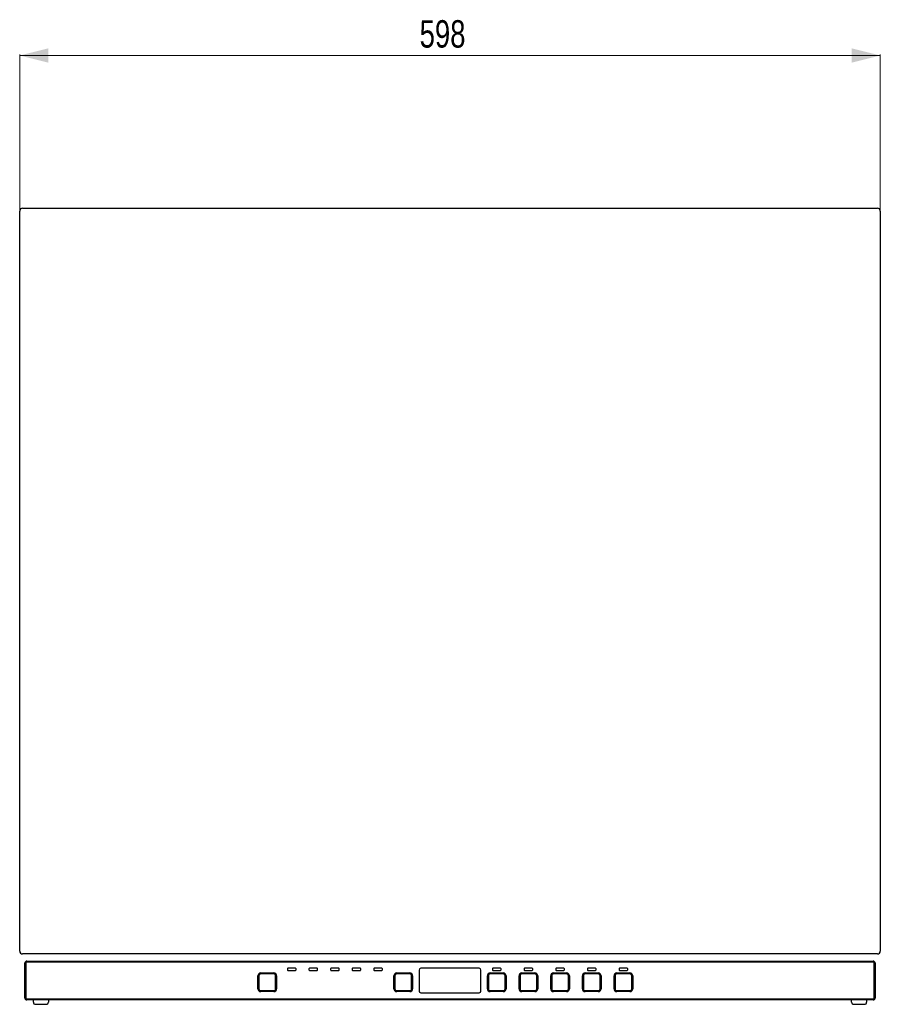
# Model space of a CAD drawing. Header units: millimetres. Extents: x 151 to 1908, y 90 to 2370.
# Tile 1 of 3: x 151 to 749, y 551 to 1235. Entities that reach past the tile are written whole.
import ezdxf

# ---------------------------------------------------------------- set-up
doc = ezdxf.new("R2010")
doc.units = ezdxf.units.MM
doc.styles.add('SLDTEXTSTYLE0', font='TXT', dxfattribs={"width": 0.75})
doc.dimstyles.new('SLDDIMSTYLE0', dxfattribs={"dimtxt": 19.05, "dimasz": 20, "dimexe": 0, "dimexo": 0.0625, "dimgap": 4.7625, "dimtad": 1, "dimdec": 0, "dimrnd": 1e-09, "dimzin": 12, "dimdsep": 46, "dimtxsty": 'SLDTEXTSTYLE0', "dimsah": 1, "dimcen": 0.09, "dimadec": 0, "dimazin": 3, "dimtfac": 1, "dimtdec": 0, "dimtofl": 0, "dimtmove": 0, "dimatfit": 3, "dimfxl": 1, "dimfrac": 2, "dimtolj": 1, "dimtzin": 12, "dimarcsym": 0})

# ---------------------------------------------------------------- blocks, each defined once
blk = doc.blocks.new('_D_1')
at = {"color": 7, "linetype": 'Continuous', "lineweight": 18}
for p, q in [((151, 1103.2), (151, 1210.8)), ((749, 1103.2), (749, 1210.8)), ((151, 1210.2), (749, 1210.2))]:
    blk.add_line(p, q, dxfattribs=at)
for points in [[(151, 1210.2), (171, 1205.2), (171, 1215.2)], [(749, 1210.2), (729, 1215.2), (729, 1205.2)]]:
    blk.add_solid(points, dxfattribs=at)
at = {"color": 7, "linetype": 'Continuous', "lineweight": 18, "insert": (428.89, 1234.75), "char_height": 19.05, "attachment_point": 1, "style": 'SLDTEXTSTYLE0'}
blk.add_mtext('598', dxfattribs=at)

msp = doc.modelspace()

# ---------------------------------------------------------------- linework, layer by layer
at = {"color": 7, "linetype": 'Continuous', "lineweight": 25}
for p, q in [((151, 588.2), (151, 1102.2)), ((153, 1104.2), (747, 1104.2)), ((749, 1102.2), (749, 588.2)), ((747, 586.2), (153, 586.2)), ((154.5, 555.7), (154.5, 579.7)), ((155.2, 579.7), (155.2, 555.7)), ((156, 581.2), (744, 581.2)), ((744, 580.5), (156, 580.5)), ((337, 575.94), (337, 575.04)), ((342.7, 576.24), (337.3, 576.24)), ((337.3, 574.74), (342.7, 574.74)), ((343, 575.04), (343, 575.94)), ((352, 575.94), (352, 575.04)), ((357.7, 576.24), (352.3, 576.24)), ((352.3, 574.74), (357.7, 574.74)), ((358, 575.04), (358, 575.94)), ((367, 575.94), (367, 575.04)), ((372.7, 576.24), (367.3, 576.24)), ((367.3, 574.74), (372.7, 574.74)), ((373, 575.04), (373, 575.94)), ((382, 575.94), (382, 575.04)), ((387.7, 576.24), (382.3, 576.24)), ((382.3, 574.74), (387.7, 574.74)), ((388, 575.04), (388, 575.94)), ((397, 575.94), (397, 575.04)), ((402.7, 576.24), (397.3, 576.24)), ((397.3, 574.74), (402.7, 574.74)), ((403, 575.04), (403, 575.94)), ((428.5, 575), (428.5, 560.4)), ((470.3, 576.2), (429.7, 576.2)), ((471.5, 560.4), (471.5, 575)), ((479.5, 575.94), (479.5, 575.04)), ((485.2, 576.24), (479.8, 576.24)), ((479.8, 574.74), (485.2, 574.74)), ((485.5, 575.04), (485.5, 575.94)), ((501.5, 575.94), (501.5, 575.04)), ((507.2, 576.24), (501.8, 576.24)), ((501.8, 574.74), (507.2, 574.74)), ((507.5, 575.04), (507.5, 575.94)), ((523.5, 575.94), (523.5, 575.04)), ((529.2, 576.24), (523.8, 576.24)), ((523.8, 574.74), (529.2, 574.74)), ((529.5, 575.04), (529.5, 575.94)), ((545.5, 575.94), (545.5, 575.04)), ((551.2, 576.24), (545.8, 576.24)), ((545.8, 574.74), (551.2, 574.74)), ((551.5, 575.04), (551.5, 575.94)), ((567.5, 575.94), (567.5, 575.04)), ((573.2, 576.24), (567.8, 576.24)), ((567.8, 574.74), (573.2, 574.74)), ((573.5, 575.04), (573.5, 575.94)), ((744.8, 555.7), (744.8, 579.7)), ((745.5, 579.7), (745.5, 555.7)), ((316.5, 562), (316.5, 571)), ((317.2, 571), (317.2, 562)), ((318.5, 573), (327.5, 573)), ((327.5, 572.3), (318.5, 572.3)), ((328.8, 562), (328.8, 571)), ((329.5, 571), (329.5, 562)), ((411, 562), (411, 571)), ((411.7, 571), (411.7, 562)), ((413, 573), (422, 573)), ((422, 572.3), (413, 572.3)), ((423.3, 562), (423.3, 571)), ((424, 571), (424, 562)), ((476, 562), (476, 571)), ((476.7, 571), (476.7, 562)), ((478, 573), (487, 573)), ((487, 572.3), (478, 572.3)), ((488.3, 562), (488.3, 571)), ((489, 571), (489, 562)), ((498, 562), (498, 571)), ((498.7, 571), (498.7, 562)), ((500, 573), (509, 573)), ((509, 572.3), (500, 572.3)), ((510.3, 562), (510.3, 571)), ((511, 571), (511, 562)), ((520, 562), (520, 571)), ((520.7, 571), (520.7, 562)), ((522, 573), (531, 573)), ((531, 572.3), (522, 572.3)), ((532.3, 562), (532.3, 571)), ((533, 571), (533, 562)), ((542, 562), (542, 571)), ((542.7, 571), (542.7, 562)), ((544, 573), (553, 573)), ((553, 572.3), (544, 572.3)), ((554.3, 562), (554.3, 571)), ((555, 571), (555, 562)), ((564, 562), (564, 571)), ((564.7, 571), (564.7, 562)), ((566, 573), (575, 573)), ((575, 572.3), (566, 572.3)), ((576.3, 562), (576.3, 571)), ((577, 571), (577, 562)), ((156, 554.9), (744, 554.9)), ((744, 554.2), (156, 554.2)), ((160.5, 552.7), (160.5, 554.2)), ((171, 554.2), (171, 552.7)), ((318.5, 560.7), (327.5, 560.7)), ((327.5, 560), (318.5, 560)), ((413, 560.7), (422, 560.7)), ((422, 560), (413, 560)), ((429.7, 559.2), (470.3, 559.2)), ((478, 560.7), (487, 560.7)), ((487, 560), (478, 560)), ((500, 560.7), (509, 560.7)), ((509, 560), (500, 560)), ((522, 560.7), (531, 560.7)), ((531, 560), (522, 560)), ((544, 560.7), (553, 560.7)), ((553, 560), (544, 560)), ((566, 560.7), (575, 560.7)), ((575, 560), (566, 560)), ((729, 552.7), (729, 554.2)), ((739.5, 554.2), (739.5, 552.7)), ((162, 551.2), (169.5, 551.2)), ((730.5, 551.2), (738, 551.2))]:
    msp.add_line(p, q, dxfattribs=at)
for centre, radius, start, end in [((153, 1102.2), 2, 90, 180), ((747, 1102.2), 2, 0, 90), ((153, 588.2), 2, 180, 270), ((747, 588.2), 2, 270, 0), ((156, 579.7), 1.5, 90, 180), ((156, 579.7), 0.8, 90, 180), ((337.3, 575.94), 0.3, 90, 180), ((337.3, 575.04), 0.3, 180, 270), ((342.7, 575.94), 0.3, 0, 90), ((342.7, 575.04), 0.3, 270, 0), ((352.3, 575.94), 0.3, 90, 180), ((352.3, 575.04), 0.3, 180, 270), ((357.7, 575.94), 0.3, 0, 90), ((357.7, 575.04), 0.3, 270, 0), ((367.3, 575.94), 0.3, 90, 180), ((367.3, 575.04), 0.3, 180, 270), ((372.7, 575.94), 0.3, 0, 90), ((372.7, 575.04), 0.3, 270, 0), ((382.3, 575.94), 0.3, 90, 180), ((382.3, 575.04), 0.3, 180, 270), ((387.7, 575.94), 0.3, 0, 90), ((387.7, 575.04), 0.3, 270, 0), ((397.3, 575.94), 0.3, 90, 180), ((397.3, 575.04), 0.3, 180, 270), ((402.7, 575.94), 0.3, 0, 90), ((402.7, 575.04), 0.3, 270, 0), ((429.7, 575), 1.2, 90, 180), ((470.3, 575), 1.2, 0, 90), ((479.8, 575.94), 0.3, 90, 180), ((479.8, 575.04), 0.3, 180, 270), ((485.2, 575.94), 0.3, 0, 90), ((485.2, 575.04), 0.3, 270, 0), ((501.8, 575.94), 0.3, 90, 180), ((501.8, 575.04), 0.3, 180, 270), ((507.2, 575.94), 0.3, 0, 90), ((507.2, 575.04), 0.3, 270, 0), ((523.8, 575.94), 0.3, 90, 180), ((523.8, 575.04), 0.3, 180, 270), ((529.2, 575.94), 0.3, 0, 90), ((529.2, 575.04), 0.3, 270, 0), ((545.8, 575.94), 0.3, 90, 180), ((545.8, 575.04), 0.3, 180, 270), ((551.2, 575.94), 0.3, 0, 90), ((551.2, 575.04), 0.3, 270, 0), ((567.8, 575.94), 0.3, 90, 180), ((567.8, 575.04), 0.3, 180, 270), ((573.2, 575.94), 0.3, 0, 90), ((573.2, 575.04), 0.3, 270, 0), ((744, 579.7), 1.5, 0, 90), ((744, 579.7), 0.8, 0, 90), ((318.5, 571), 2, 90, 180), ((318.5, 571), 1.3, 90, 180), ((327.5, 571), 2, 0, 90), ((327.5, 571), 1.3, 0, 90), ((413, 571), 2, 90, 180), ((413, 571), 1.3, 90, 180), ((422, 571), 2, 0, 90), ((422, 571), 1.3, 0, 90), ((478, 571), 2, 90, 180), ((478, 571), 1.3, 90, 180), ((487, 571), 2, 0, 90), ((487, 571), 1.3, 0, 90), ((500, 571), 2, 90, 180), ((500, 571), 1.3, 90, 180), ((509, 571), 2, 0, 90), ((509, 571), 1.3, 0, 90), ((522, 571), 2, 90, 180), ((522, 571), 1.3, 90, 180), ((531, 571), 2, 0, 90), ((531, 571), 1.3, 0, 90), ((544, 571), 2, 90, 180), ((544, 571), 1.3, 90, 180), ((553, 571), 2, 0, 90), ((553, 571), 1.3, 0, 90), ((566, 571), 2, 90, 180), ((566, 571), 1.3, 90, 180), ((575, 571), 2, 0, 90), ((575, 571), 1.3, 0, 90), ((318.5, 562), 2, 180, 270), ((318.5, 562), 1.3, 180, 270), ((327.5, 562), 1.3, 270, 0), ((327.5, 562), 2, 270, 0), ((413, 562), 2, 180, 270), ((413, 562), 1.3, 180, 270), ((422, 562), 1.3, 270, 0), ((422, 562), 2, 270, 0), ((478, 562), 2, 180, 270), ((478, 562), 1.3, 180, 270), ((487, 562), 1.3, 270, 0), ((487, 562), 2, 270, 0), ((500, 562), 2, 180, 270), ((500, 562), 1.3, 180, 270), ((509, 562), 1.3, 270, 0), ((509, 562), 2, 270, 0), ((522, 562), 2, 180, 270), ((522, 562), 1.3, 180, 270), ((531, 562), 1.3, 270, 0), ((531, 562), 2, 270, 0), ((544, 562), 2, 180, 270), ((544, 562), 1.3, 180, 270), ((553, 562), 1.3, 270, 0), ((553, 562), 2, 270, 0), ((566, 562), 2, 180, 270), ((566, 562), 1.3, 180, 270), ((575, 562), 1.3, 270, 0), ((575, 562), 2, 270, 0), ((156, 555.7), 1.5, 180, 270), ((156, 555.7), 0.8, 180, 270), ((429.7, 560.4), 1.2, 180, 270), ((470.3, 560.4), 1.2, 270, 0), ((744, 555.7), 0.8, 270, 0), ((744, 555.7), 1.5, 270, 0), ((162, 552.7), 1.5, 180, 270), ((169.5, 552.7), 1.5, 270, 0), ((730.5, 552.7), 1.5, 180, 270), ((738, 552.7), 1.5, 270, 0)]:
    msp.add_arc(centre, radius, start, end, dxfattribs=at)

# ---------------------------------------------------------------- dimensions: what is measured, and where the dimension line sits
at = {"color": 7, "linetype": 'Continuous', "lineweight": 18}
dim = msp.add_linear_dim(base=(749, 1210.2), p1=(151, 1102.2), p2=(749, 1102.2), dimstyle='SLDDIMSTYLE0', dxfattribs=at)
dim.commit()
dim.dimension.update_dxf_attribs({"geometry": '_D_1', "text_midpoint": (450, 1210.2), "dimtype": 160})

doc.saveas('drawing.dxf')
